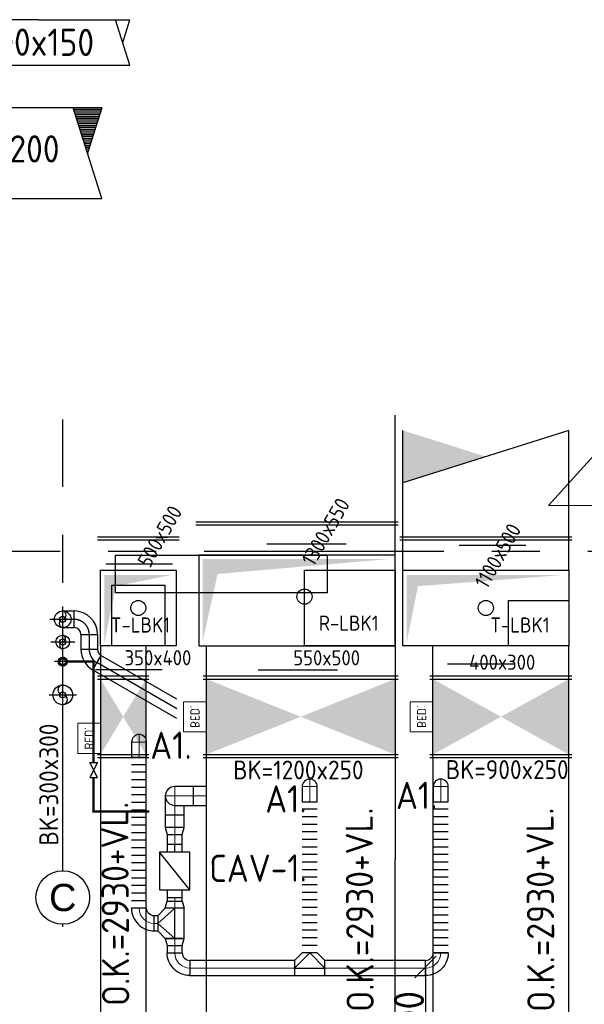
# Model space of a CAD drawing. Header units: millimetres. Extents: x -73257 to 31053, y 5203 to 51987.
# Tile 17 of 58: x -56853 to -53117, y 19822 to 26336. Entities that reach past the tile are written whole.
import ezdxf
from ezdxf.enums import TextEntityAlignment as Align

# ---------------------------------------------------------------- set-up
doc = ezdxf.new("R2010")
doc.units = ezdxf.units.MM
doc.header["$LTSCALE"] = 50
for name, pattern in [('CENTER', [50.8, 31.75, -6.35, 6.35, -6.35]), ('DASHDOT', [25.4, 12.7, -6.35, 0, -6.35]), ('HIDDEN', [9.525, 6.35, -3.175])]:
    doc.linetypes.add(name, pattern=pattern)
for name, color, linetype in [('4plfd', 254, 'Continuous'), ('60', 3, 'Continuous'), ('61', 4, 'Continuous'), ('SCHACHT-SPARING', 7, 'Continuous'), ('WL$2----_STRAMIEN', 1, 'CENTER'), ('WL522---_HARTLIJN', 1, 'DASHDOT'), ('WL522---_VWA', 2, 'Continuous'), ('WL523---_HWA', 2, 'Continuous'), ('WL532---_GRIJS_WATER', 30, 'Continuous'), ('WL570---_RETOUR', 100, 'Continuous'), ('WL570---_TOEVOER', 200, 'Continuous'), ('WM570---', 2, 'Continuous'), ('WM570---_RETOUR', 2, 'Continuous')]:
    doc.layers.add(name, color=color, linetype=linetype)
for name, color, linetype, lineweight in [('WL570---_BESTAAND-ALGMEEN', 161, 'Continuous', 0), ('WL570---_BESTAAND-HARTLIJN', 161, 'Continuous', 0), ('WL570---_BESTAAND-RETOUR', 140, 'Continuous', 0), ('WL570---_BESTAAND-TOEVOER', 180, 'Continuous', 0)]:
    doc.layers.add(name, color=color, linetype=linetype, lineweight=lineweight)
doc.styles.add('ISO', font='ISO', dxfattribs={"height": 162})
doc.styles.add('MAATVOERING', font='ISO')
doc.styles.get("Standard").update_dxf_attribs({"font": 'ARIAL.TTF'})

# ---------------------------------------------------------------- blocks, each defined once
blk = doc.blocks.new('Groep-47')
at = {"color": 8, "linetype": 'Continuous', "lineweight": 13}
for p, q in [((-54696.8, 23204.6), (-55239.8, 22602.4)), ((-55239.8, 22602.4), (-54639.8, 22602.4))]:
    blk.add_line(p, q, dxfattribs=at)
blk = doc.blocks.new('Groep-50')
at = {"color": 8}
blk.add_blockref('Groep-47', (0, 0), dxfattribs=at)
blk = doc.blocks.new('Block plafond 3e verd')
at = {"layer": '4plfd'}
blk.add_blockref('Groep-50', (73304.912, -19149.14), dxfattribs=at)
blk = doc.blocks.new('$RPIJL')
for points in [[(10, 17.3, 0, 16.7, 0), (35, 60.6, 0, 0, 0), (94.3, 163.4, 0, 0, 0)], [(-94.3, -163.4, 0, 16.7, 0), (-69.3, -120.1, 0, 0, 0), (-10, -17.3, 0, 0, 0)]]:
    blk.add_lwpolyline(points, format="xyseb")
blk.add_circle((0, 0), 20)
blk = doc.blocks.new('BEDIENING')
blk.add_lwpolyline([(0, -100), (0, 100), (150, 100), (150, -100)], close=True)
at = {"layer": 'WL570---_RETOUR', "style": 'ISO'}
blk.add_text('BED.', height=60, rotation=90, dxfattribs=at).set_placement((75, 0), align=Align.MIDDLE_CENTER)
blk = doc.blocks.new('*X249')
at = {"color": 0}
for p, q in [((21299.6, 13005), (21270.6, 13034)), ((21270.8, 13031.4), (21274.4, 13035)), ((21274.4, 13035), (21282.1, 13042.8)), ((21282.8, 13044.2), (21275.5, 13051.5)), ((21295.2, 13054.3), (21287.5, 13062)), ((21292.8, 13053.4), (21300.6, 13061.2)), ((21300.6, 13061.2), (21304.2, 13064.8)), ((21329.7, 13042.3), (21307.8, 13064.1)), ((21312.7, 13050.9), (21319.8, 13058)), ((21327.6, 13021.9), (21319.8, 13029.6)), ((21320.5, 13036.2), (21329, 13044.7)), ((21277.6, 13015.7), (21284.7, 13022.8)), ((21290.9, 13006.6), (21299.3, 13015)), ((21317.1, 13009.9), (21309.8, 13017.2)), ((21316, 13009.2), (21326.3, 13019.6))]:
    blk.add_line(p, q, dxfattribs=at)
blk = doc.blocks.new('KARH')
for p, q in [((1, 0.5), (0, 0.5)), ((0, -0.5), (1, -0.5))]:
    blk.add_line(p, q)
at = {"invisible_edges": 15}
blk.add_3dface([(0, 0.5), (0, -0.5), (1, -0.5), (1, 0.5)], dxfattribs=at)
blk = doc.blocks.new('OBO10000090ZH')
blk.add_lwpolyline([(-50, -100), (50, -100), (50, 0, 1), (-50, 0)], format="xyb", close=True)
at = {"layer": 'WL570---_BESTAAND-HARTLIJN'}
for points in [[(-50, 0), (50, 0)], [(0, -100), (0, 50)]]:
    blk.add_lwpolyline(points, dxfattribs=at)
blk = doc.blocks.new('FLLINE100')
blk.add_line((0, -50), (0, 50))
blk = doc.blocks.new('OEX10000100000')
at = {"rotation": 90}
for p in [(0, -50), (0, -100), (0, -150), (0, -200), (0, -250), (0, -300), (0, -350), (0, -400), (0, -450), (0, -500), (0, -550), (0, -600), (0, -650), (0, -700), (0, -750), (0, -800), (0, -850), (0, -900), (0, -950), (0, -1000)]:
    blk.add_blockref('FLLINE100', p, dxfattribs=at)
blk = doc.blocks.new('OBO10000090H')
blk.add_lwpolyline([(50, -100, 0.414214), (-100, 50), (-100, -50, -0.414214), (-50, -100)], format="xyb", close=True)
at = {"invisible_edges": 15}
for points in [[(-91.3, -50.8), (-74, 47.7), (-100, 50), (-100, -50)], [(-82.9, -53), (-48.7, 41), (-74, 47.7), (-91.3, -50.8)], [(-75, -56.7), (-25, 29.9), (-48.7, 41), (-82.9, -53)], [(-67.9, -61.7), (-3.6, 14.9), (-25, 29.9), (-75, -56.7)], [(-61.7, -67.9), (14.9, -3.6), (-3.6, 14.9), (-67.9, -61.7)], [(-56.7, -75), (29.9, -25), (14.9, -3.6), (-61.7, -67.9)], [(-53, -82.9), (41, -48.7), (29.9, -25), (-56.7, -75)], [(-50.8, -91.3), (47.7, -74), (41, -48.7), (-53, -82.9)], [(-50, -100), (50, -100), (47.7, -74), (-50.8, -91.3)]]:
    blk.add_3dface(points, dxfattribs=at)
at = {"layer": 'WL570---_BESTAAND-HARTLIJN'}
blk.add_arc((-100, -100), 100, 0, 90, dxfattribs=at)
blk = doc.blocks.new('OTS10010010000H')
at = {"layer": 'WL570---_RETOUR'}
blk.add_line((-100, 0), (100, 0), dxfattribs=at)
blk.add_lwpolyline([(-100, -50), (100, -50), (100, 50), (50, 100), (-50, 100), (-100, 50)], close=True, dxfattribs=at)
blk.add_lwpolyline([(-100, 0), (0, 100), (100, 0)], dxfattribs=at)
blk = doc.blocks.new('OBO10000090L')
blk.add_lwpolyline([(50, 0, 0.414214), (-100, 150), (-100, 50, -0.414214), (-50, 0)], format="xyb", close=True)
at = {"invisible_edges": 15}
for points in [[(-91.3, 49.2), (-74, 147.7), (-100, 150), (-100, 50)], [(-82.9, 47), (-48.7, 141), (-74, 147.7), (-91.3, 49.2)], [(-75, 43.3), (-25, 129.9), (-48.7, 141), (-82.9, 47)], [(-67.9, 38.3), (-3.6, 114.9), (-25, 129.9), (-75, 43.3)], [(-61.7, 32.1), (14.9, 96.4), (-3.6, 114.9), (-67.9, 38.3)], [(-56.7, 25), (29.9, 75), (14.9, 96.4), (-61.7, 32.1)], [(-53, 17.1), (41, 51.3), (29.9, 75), (-56.7, 25)], [(-50.8, 8.7), (47.7, 26), (41, 51.3), (-53, 17.1)], [(-50, 0), (50, 0), (47.7, 26), (-50.8, 8.7)]]:
    blk.add_3dface(points, dxfattribs=at)
at = {"layer": 'WL570---_BESTAAND-HARTLIJN'}
blk.add_arc((-100, 0), 100, 0, 90, dxfattribs=at)
blk = doc.blocks.new('KARO')
for p, q in [((1, 0.5), (0, 0.5)), ((0, -0.5), (1, -0.5))]:
    blk.add_line(p, q)
at = {"invisible_edges": 15}
blk.add_3dface([(0, 0.5), (0, -0.5), (1, -0.5), (1, 0.5)], dxfattribs=at)
at = {"layer": 'WL570---_BESTAAND-HARTLIJN'}
blk.add_line((0, 0), (1, 0), dxfattribs=at)
blk = doc.blocks.new('VBX1001000010025000')
at = {"layer": 'WL570---_TOEVOER'}
for p, q in [((50, -100), (300, 100)), ((300, 0), (350, 0))]:
    blk.add_line(p, q, dxfattribs=at)
blk.add_lwpolyline([(50, -100), (300, -100), (300, 100), (50, 100)], close=True, dxfattribs=at)
for points in [[(50, 50), (0, 50), (0, -50), (50, -50)], [(300, -50), (350, -50), (350, 50), (300, 50)]]:
    blk.add_lwpolyline(points, dxfattribs=at)
blk = doc.blocks.new('OTS12512510000H')
at = {"layer": 'WL570---_RETOUR'}
blk.add_line((-100, 0), (100, 0), dxfattribs=at)
blk.add_lwpolyline([(-100, -62.5), (100, -62.5), (100, 62.5), (50, 112.5), (-50, 112.5), (-100, 62.5)], close=True, dxfattribs=at)
blk.add_lwpolyline([(-100, 0), (0, 112.5), (100, 0)], dxfattribs=at)
blk = doc.blocks.new('OSV1251000460G')
blk.add_lwpolyline([(0, -62.5), (46.7, -50), (46.7, 50), (0, 62.5)], close=True)
at = {"layer": 'WL570---_BESTAAND-HARTLIJN'}
blk.add_line((0, 0), (46.7, 0), dxfattribs=at)
blk = doc.blocks.new('OSV1251000460K')
blk.add_lwpolyline([(-46.7, -62.5), (0, -50), (0, 50), (-46.7, 62.5)], close=True)
at = {"layer": 'WL570---_BESTAAND-HARTLIJN'}
blk.add_line((-46.7, 0), (0, 0), dxfattribs=at)
blk = doc.blocks.new('OBO12500090ZE')
blk.add_lwpolyline([(-62.5, 0), (62.5, 0), (62.5, 125, 1), (-62.5, 125)], format="xyb", close=True)
at = {"layer": 'WL570---_BESTAAND-HARTLIJN'}
for points in [[(0, 0), (0, 187.5)], [(-62.5, 125), (62.5, 125)]]:
    blk.add_lwpolyline(points, dxfattribs=at)
blk = doc.blocks.new('OBO12500090ZE_0')
blk.add_lwpolyline([(-62.5, 0), (-62.5, -125), (62.5, -125), (62.5, -62.5)])
at = {"layer": 'WL570---_BESTAAND-HARTLIJN'}
blk.add_line((0, 0), (0, -125), dxfattribs=at)
blk = doc.blocks.new('MVLINE')
blk.add_line((35.4, -35.4), (-35.4, 35.4))
blk = doc.blocks.new('*X210')
at = {"color": 0, "linetype": 'Continuous'}
for p, q in [((0.643, 0.12), (0.685, 0.12)), ((0.65, 0.14), (0.679, 0.14)), ((0.656, 0.16), (0.672, 0.16)), ((0.662, 0.18), (0.666, 0.18)), ((0.605, 0), (0.723, 0)), ((0.612, 0.02), (0.717, 0.02)), ((0.618, 0.04), (0.71, 0.04)), ((0.624, 0.06), (0.704, 0.06)), ((0.631, 0.08), (0.698, 0.08)), ((0.637, 0.1), (0.691, 0.1)), ((0.574, -0.1), (0.755, -0.1)), ((0.58, -0.08), (0.748, -0.08)), ((0.586, -0.06), (0.742, -0.06)), ((0.593, -0.04), (0.736, -0.04)), ((0.599, -0.02), (0.729, -0.02)), ((0.542, -0.2), (0.786, -0.2)), ((0.549, -0.18), (0.78, -0.18)), ((0.555, -0.16), (0.774, -0.16)), ((0.561, -0.14), (0.767, -0.14)), ((0.568, -0.12), (0.761, -0.12)), ((0.511, -0.3), (0.818, -0.3)), ((0.517, -0.28), (0.811, -0.28)), ((0.523, -0.26), (0.805, -0.26)), ((0.53, -0.24), (0.799, -0.24)), ((0.536, -0.22), (0.793, -0.22))]:
    blk.add_line(p, q, dxfattribs=at)
blk = doc.blocks.new('RHEND')
at = {"linetype": 'Continuous'}
for p, q in [((0, -0.5), (-0.316, 0.5)), ((0, 0.5), (-0.158, 0))]:
    blk.add_line(p, q, dxfattribs=at)
at = {"linetype": 'Continuous', "xscale": -1, "rotation": 180}
blk.add_blockref('*X210', (-0.822, 0.186), dxfattribs=at)

msp = doc.modelspace()

# ---------------------------------------------------------------- linework, layer by layer
at = {"layer": '60', "color": 1, "linetype": 'Continuous'}
for p, q in [((-55217.863, 22868.719), (-54691.766, 22868.719)), ((-53944.491, 22859.645), (-53503.469, 22859.645)), ((-56283.161, 22735.947), (-55842.139, 22735.947)), ((-56351.184, 22037.208), (-55910.162, 22037.208)), ((-55275.2, 22034.198), (-54749.103, 22034.198)), ((-54021.714, 22073.94), (-53580.692, 22073.94))]:
    msp.add_line(p, q, dxfattribs=at)
for points in [[(-55756.027, 22984.965, 0, 33.333, 0), (-55806.027, 22898.363, 0, 0, 0), (-56043.301, 22487.391, 0, 0, 0)], [(-53456.027, 22984.965, 0, 33.333, 0), (-53506.027, 22898.363, 0, 0, 0), (-53743.301, 22487.391, 0, 0, 0)], [(-56380.576, 21903.215, 0, 33.333, 0), (-56330.576, 21989.817, 0, 0, 0), (-56093.301, 22400.789, 0, 0, 0)], [(-54080.576, 21903.215, 0, 33.333, 0), (-54030.576, 21989.817, 0, 0, 0), (-53793.301, 22400.789, 0, 0, 0)]]:
    msp.add_lwpolyline(points, format="xyseb", dxfattribs=at)
for centre in [(-54968.301, 22519.09), (-56068.301, 22444.09), (-53768.301, 22444.09)]:
    msp.add_circle(centre, 50, dxfattribs=at)
at = {"layer": '61', "color": 1, "linetype": 'HIDDEN'}
for points in [[(-54943.301, 22562.391, 0, 33.333, 0), (-54893.301, 22648.994, 0, 0, 0), (-54656.027, 23059.965, 0, 0, 0)], [(-54993.301, 22475.789, 0, 33.333, 0), (-55043.301, 22389.186, 0, 0, 0), (-55280.576, 21978.215, 0, 0, 0)]]:
    msp.add_lwpolyline(points, format="xyseb", dxfattribs=at)
at = {"layer": 'WL$2----_STRAMIEN'}
for p, q in [((-56568.301, 20705.742), (-56568.301, 23690.675)), ((-58173.14, 22819.09), (-52568.592, 22819.09)), ((-58173.14, 22819.09), (-52568.592, 22819.09)), ((-56568.301, 22284.09), (-56568.301, 22454.09)), ((-56568.301, 20335.238), (-56568.301, 20351.313))]:
    msp.add_line(p, q, dxfattribs=at)
at = {"layer": 'WL$2----_STRAMIEN', "linetype": 'Continuous'}
msp.add_circle((-56568.301, 20528.528), 177.214, dxfattribs=at)
at = {"layer": 'WL522---_HARTLIJN'}
for p, q in [((-56653.301, 22369.09), (-56483.301, 22369.09)), ((-56653.301, 22369.09), (-56483.301, 22369.09)), ((-56393.302, 22269.09), (-56393.302, 22169.09)), ((-55813.409, 21776.554), (-56343.302, 22082.488))]:
    msp.add_line(p, q, dxfattribs=at)
for centre, start, end in [((-56493.302, 22269.09), 0, 90), ((-56293.302, 22169.09), 180.0000368, 240.0000368)]:
    msp.add_arc(centre, 100, start, end, dxfattribs=at)
at = {"layer": 'WL522---_VWA'}
for p, q in [((-56568.301, 22424.09), (-56493.302, 22424.09)), ((-56493.302, 22314.09), (-56493.302, 22424.09)), ((-56568.301, 22314.09), (-56493.302, 22314.09)), ((-56448.302, 22269.09), (-56338.302, 22269.09)), ((-56448.302, 22269.09), (-56448.302, 22169.09)), ((-56338.302, 22269.09), (-56338.302, 22169.09)), ((-56338.302, 22169.09), (-56448.302, 22169.09)), ((-56315.802, 22130.119), (-56370.802, 22034.856)), ((-55813.409, 21840.062), (-56315.802, 22130.119)), ((-55813.409, 21713.045), (-56370.802, 22034.856))]:
    msp.add_line(p, q, dxfattribs=at)
at = {"layer": 'WL522---_VWA', "color": 1, "linetype": 'DASHDOT'}
msp.add_line((-56658.301, 21869.09), (-56478.301, 21869.09), dxfattribs=at)
at = {"layer": 'WL522---_VWA'}
for centre, radius in [((-56568.301, 22369.09), 55), ((-56568.301, 21869.09), 65)]:
    msp.add_circle(centre, radius, dxfattribs=at)
for centre, radius, start, end in [((-56575.302, 22396.59), 28.377, 284.283709, 75.716291), ((-56493.302, 22269.09), 155, 0, 90), ((-56565.007, 22341.59), 27.697, 96.8308822, 263.1691178), ((-56493.302, 22269.09), 45, 0, 90), ((-56567.742, 22196.59), 22.507, 91.4224904, 268.5775096), ((-56572.418, 22241.59), 22.874, 280.3694737, 79.6305263), ((-56293.302, 22169.09), 155, 180.0000368, 240.0000368), ((-56293.302, 22169.09), 45, 180.0000368, 240.0000368), ((-56568.271, 21901.654), 32.436, 90.0523784, 270.477825), ((-56569.838, 21836.651), 32.62, 273.5016059, 86.7710184)]:
    msp.add_arc(centre, radius, start, end, dxfattribs=at)
at = {"layer": 'WL523---_HWA', "color": 1, "linetype": 'DASHDOT'}
msp.add_line((-56648.301, 22219.09), (-56488.301, 22219.09), dxfattribs=at)
at = {"layer": 'WL523---_HWA'}
msp.add_circle((-56568.301, 22219.09), 45, dxfattribs=at)
at = {"layer": 'WL532---_GRIJS_WATER', "color": 1, "linetype": 'DASHDOT'}
msp.add_line((-56513.301, 22089.09), (-56623.301, 22089.09), dxfattribs=at)
at = {"layer": 'WL532---_GRIJS_WATER', "const_width": 16}
for points in [[(-56538.301, 22089.09), (-56364.349, 22089.09), (-56364.349, 21421.711)], [(-56364.349, 21321.711), (-56364.349, 21097.727), (-55994.569, 21097.727)]]:
    msp.add_lwpolyline(points, dxfattribs=at)
at = {"layer": 'WL532---_GRIJS_WATER'}
msp.add_lwpolyline([(-56389.349, 21421.711), (-56339.349, 21421.711), (-56389.349, 21321.711), (-56339.349, 21321.711)], close=True, dxfattribs=at)
for radius in [30, 20]:
    msp.add_circle((-56568.301, 22089.09), radius, dxfattribs=at)
at = {"layer": 'WL570---_BESTAAND-TOEVOER'}
msp.add_line((-56728.88, 26336.225), (-56728.88, 26336.225), dxfattribs=at)
at = {"layer": 'WL570---_RETOUR'}
for p, q in [((-56728.88, 26336.225), (-56124.929, 26336.225)), ((-56124.929, 26036.225), (-56218.711, 26336.225)), ((-56171.82, 26186.225), (-56124.929, 26336.225)), ((-56728.88, 26036.225), (-56124.929, 26036.225)), ((-54368.301, 22794.09), (-54368.301, 23719.183)), ((-55688.301, 23014.09), (-54348.301, 23014.09)), ((-55688.301, 22994.09), (-54348.301, 22994.09)), ((-55618.301, 22194.09), (-55618.314, 20776.838)), ((-54368.301, 22194.09), (-54368.314, 20776.927)), ((-55638.301, 21994.09), (-54348.301, 21994.09)), ((-55638.301, 21974.09), (-54348.301, 21974.09)), ((-55638.301, 21474.09), (-54348.301, 21474.09)), ((-55638.301, 21454.09), (-54348.301, 21454.09))]:
    msp.add_line(p, q, dxfattribs=at)
for points in [[(-55668.301, 22794.09), (-55668.301, 22194.09), (-54368.301, 22194.09), (-54368.301, 22794.09)], [(-54968.301, 22194.09), (-54968.301, 22694.09), (-54368.301, 22694.09), (-54368.301, 22194.09)]]:
    msp.add_lwpolyline(points, close=True, dxfattribs=at)
for points in [[(-55543.301, 22669.09), (-54393.301, 22769.09), (-55643.301, 22769.09)], [(-55643.301, 22219.09), (-55543.301, 22669.09), (-55643.301, 22769.09)], [(-55618.301, 21474.09), (-55618.301, 21974.09), (-54368.301, 21974.09), (-54368.301, 21474.09)]]:
    msp.add_solid(points, dxfattribs=at)
at = {"layer": 'WL570---_TOEVOER'}
for p, q in [((-56310.179, 25753.16), (-57877.043, 25753.16)), ((-57877.043, 25153.16), (-56310.179, 25153.16)), ((-54318.301, 22694.09), (-54318.301, 23619.183)), ((-53218.301, 23619.183), (-54318.301, 23271.652)), ((-53218.301, 22694.09), (-53218.301, 23619.183)), ((-56338.301, 22914.09), (-55798.301, 22914.09)), ((-56338.301, 22894.09), (-55798.301, 22894.09)), ((-54338.301, 22914.09), (-53198.301, 22914.09)), ((-54338.301, 22894.09), (-53198.301, 22894.09)), ((-56318.301, 22194.09), (-56318.301, 18628.767)), ((-55818.301, 22194.09), (-56318.301, 22194.09)), ((-56018.301, 22194.09), (-56018.301, 18628.767)), ((-53218.301, 22194.09), (-54318.301, 22194.09)), ((-54118.301, 21454.09), (-54118.301, 22194.09)), ((-53218.301, 21454.09), (-53218.301, 22194.09)), ((-56338.301, 21994.09), (-55998.301, 21994.09)), ((-56338.301, 21974.09), (-55998.301, 21974.09)), ((-54138.301, 21994.09), (-53198.301, 21994.09)), ((-54138.301, 21974.09), (-53198.301, 21974.09)), ((-56338.301, 21474.09), (-55998.301, 21474.09)), ((-56338.301, 21454.09), (-55998.301, 21454.09)), ((-54138.301, 21474.09), (-53198.301, 21474.09)), ((-54138.301, 21454.09), (-53198.301, 21454.09))]:
    msp.add_line(p, q, dxfattribs=at)
for points in [[(-56218.301, 22544.09), (-56218.301, 22794.09), (-54818.301, 22794.09), (-54818.301, 22544.09)], [(-56243.301, 22194.09), (-56243.301, 22594.09), (-55893.301, 22594.09), (-55893.301, 22194.09)], [(-53618.301, 22194.09), (-53618.301, 22494.09), (-53218.301, 22494.09), (-53218.301, 22194.09)]]:
    msp.add_lwpolyline(points, close=True, dxfattribs=at)
for points in [[(-56318.301, 22194.09), (-56318.301, 22694.09), (-55818.301, 22694.09), (-55818.301, 22194.09)], [(-54318.301, 22194.09), (-54318.301, 22694.09), (-53218.301, 22694.09), (-53218.301, 22194.09)]]:
    msp.add_lwpolyline(points, dxfattribs=at)
for points in [[(-54318.301, 23271.652), (-53768.301, 23445.418), (-54318.301, 23619.183)], [(-56217.728, 22588.222), (-55842.728, 22663.222), (-56292.728, 22663.222)], [(-56292.728, 22213.222), (-56217.728, 22588.222), (-56292.728, 22663.222)], [(-54217.728, 22588.222), (-53242.728, 22663.222), (-54292.728, 22663.222)], [(-54292.728, 22213.222), (-54217.728, 22588.222), (-54292.728, 22663.222)], [(-56318.301, 21474.09), (-56318.301, 21974.09), (-56018.301, 21974.09), (-56018.301, 21474.09)], [(-54118.301, 21474.09), (-54118.301, 21974.09), (-53218.301, 21974.09), (-53218.301, 21474.09)]]:
    msp.add_solid(points, dxfattribs=at)
at = {"layer": 'WM570---'}
msp.add_lwpolyline([(-54166.819, 20068.775), (-54166.819, 20068.775), (-54166.819, 19456.87)], dxfattribs=at)

# ---------------------------------------------------------------- block references
at = {"layer": 'SCHACHT-SPARING'}
for p in [(-56568.301, 22369.09), (-56568.301, 22219.09)]:
    msp.add_blockref('$RPIJL', p, dxfattribs=at)
at = {"layer": 'SCHACHT-SPARING', "rotation": 179.9999999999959}
for p in [(-56568.301, 22089.09), (-56568.301, 21869.09)]:
    msp.add_blockref('$RPIJL', p, dxfattribs=at)
at = {"layer": 'WL532---_GRIJS_WATER', "color": 1, "xscale": -1, "rotation": 269.999999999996}
msp.add_blockref('*X249', (-69603.282, 788.645), dxfattribs=at)
at = {"layer": 'WL570---_BESTAAND-ALGMEEN', "xscale": -1, "rotation": 359.9999999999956}
for p in [(-55618.301, 21724.09), (-54118.301, 21724.09), (-56318.301, 21580.818)]:
    msp.add_blockref('BEDIENING', p, dxfattribs=at)
at = {"layer": 'WL570---_BESTAAND-RETOUR', "rotation": 89.99999999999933}
msp.add_blockref('VBX1001000010025000', (-55827.046, 20529.332), dxfattribs=at)
at = {"layer": 'WL570---_BESTAAND-RETOUR', "xscale": 2.695763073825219, "yscale": 100, "zscale": 100, "rotation": 180}
msp.add_blockref('KARO', (-55033.901, 20061.923), dxfattribs=at)
at = {"layer": 'WL570---_BESTAAND-RETOUR', "xscale": 3.117930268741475, "yscale": 100, "zscale": 100}
msp.add_blockref('KARO', (-54833.901, 20061.923), dxfattribs=at)
at = {"layer": 'WL570---_RETOUR'}
for name, p in [('Block plafond 3e verd', (-71418.596, 19669.012)), ('OBO10000090ZH', (-56063.124, 21557.091)), ('OEX10000100000', (-56063.124, 21457.091)), ('OBO10000090ZH', (-54933.901, 21261.923)), ('OBO10000090ZH', (-54066.819, 21261.923)), ('OBO12500090ZE_0', (-55827.046, 21200.28)), ('OEX10000100000', (-54933.901, 21161.923)), ('OEX10000100000', (-54066.819, 21161.923)), ('OTS10010010000H', (-54933.901, 20061.923))]:
    msp.add_blockref(name, p, dxfattribs=at)
for name, p, xscale, yscale, zscale, rotation in [('KARH', (-56728.88, 26186.225), 466.133609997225, 300, 150, 180), ('KARO', (-55618.31, 21200.28), 83.73588116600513, 125, 125, 180), ('KARO', (-55827.046, 20992.399), 82.88108309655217, 125, 125, 90), ('KARO', (-55827.046, 20879.332), 66.41642936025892, 100, 100, 90), ('KARH', (-54993.217, 19431.261), 1345.621848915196, 1250, 150, 90.00410696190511), ('KARO', (-55827.046, 20529.332), 25.58951426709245, 100, 100, 270), ('KARO', (-55827.046, 20161.923), 48.51784666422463, 100, 100, 90.00000000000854), ('KARO', (-54367.703, 20061.923), 463.0805854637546, 100, 100, 180), ('KARO', (-54166.819, 20061.923), 200.8835000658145, 100, 100, 180)]:
    msp.add_blockref(name, p, dxfattribs=dict(at, xscale=xscale, yscale=yscale, zscale=zscale, rotation=rotation))
for name, p, rotation in [('OBO12500090ZE', (-55702.046, 21200.28), 90), ('OSV1251000460K', (-55827.046, 20945.748), 270), ('OBO10000090L', (-56063.124, 20457.091), 180), ('OTS12512510000H', (-55827.046, 20357.091), 90), ('OSV1251000460G', (-55827.046, 20257.091), 270)]:
    msp.add_blockref(name, p, dxfattribs=dict(at, rotation=rotation))
at = {"layer": 'WL570---_RETOUR', "xscale": -1}
for name, p, rotation in [('OSV1251000460G', (-55827.046, 20457.091), 270), ('OBO10000090H', (-55827.046, 20061.923), 90), ('OBO10000090H', (-54066.819, 20061.923), 180)]:
    msp.add_blockref(name, p, dxfattribs=dict(at, rotation=rotation))
at = {"layer": 'WL570---_RETOUR', "yscale": 100, "zscale": 100}
for p, xscale in [((-55963.124, 20357.091), 23.57832158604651), ((-55727.046, 20061.923), 111.5985506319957), ((-55615.447, 20061.923), 578.8505072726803)]:
    msp.add_blockref('KARO', p, dxfattribs=dict(at, xscale=xscale))
at = {"layer": 'WL570---_TOEVOER', "xscale": 600, "yscale": 600, "zscale": 600}
msp.add_blockref('RHEND', (-56310.179, 25453.16), dxfattribs=at)
at = {"layer": 'WL570---_TOEVOER', "xscale": 8596.515678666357, "yscale": 900, "zscale": 150, "rotation": 90.00000000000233}
msp.add_blockref('KARH', (-53668.301, 12857.574), dxfattribs=at)
at = {"layer": 'WM570---', "xscale": 2, "yscale": 2, "zscale": 2, "rotation": 270}
msp.add_blockref('MVLINE', (-54166.819, 20068.775), dxfattribs=at)

# ---------------------------------------------------------------- texts
at = {"layer": 'WL$2----_STRAMIEN', "linetype": 'Continuous'}
msp.add_text('C', height=180, rotation=360, dxfattribs=at).set_placement((-56568.301, 20528.528), align=Align.MIDDLE)
at = {"layer": 'WM570---', "style": 'MAATVOERING'}
msp.add_text('600x200', height=180, dxfattribs=at).set_placement((-57370.072, 25391.409))
at = {"layer": 'WM570---', "style": 'ISO'}
for s, rotation, p in [('1300x550', 60, (-54880.286, 22698.052)), ('500x500', 60, (-55966.051, 22688.096)), ('1100x500', 60, (-53734.755, 22548.711)), ('350x400', 360, (-56159.228, 22034.665)), ('400x300', 360, (-53878.905, 22005.282))]:
    msp.add_text(s, height=100, rotation=rotation, dxfattribs=at).set_placement(p, align=Align.BOTTOM_LEFT)
for s, p in [('T-LBK1', (-55858.19, 22251.403)), ('R-LBK1', (-54478.294, 22264.139)), ('T-LBK1', (-53346.356, 22251.403))]:
    msp.add_text(s, height=100, rotation=360, dxfattribs=at).set_placement(p, align=Align.BOTTOM_RIGHT)
msp.add_text('550x500', height=100, dxfattribs=at).set_placement((-55042.843, 22034.198), align=Align.BOTTOM_LEFT)
for s, rotation, p in [('BK=300x300', 90, (-56660.997, 21275.565)), ('BK=1200x250', 360, (-55009.131, 21372.452)), ('BK=900x250', 360, (-53626.792, 21374.876))]:
    msp.add_text(s, height=125, rotation=rotation, dxfattribs=at).set_placement(p, align=Align.MIDDLE)
at = {"layer": 'WM570---'}
for s, height, rotation, style, p in [('A1.', 180, 0.2463589, 'MAATVOERING', (-55989.014, 21444.45)), ('O.K.=2930+VL.', 180, 90.3148098, 'ISO', (-56127.43, 19811.056)), ('O.K.=2930+VL.', 180, 90.3148098, 'ISO', (-54509.562, 19772.411)), ('O.K.=2930+VL.', 180, 90.3148098, 'ISO', (-53313.123, 19772.411)), ('A1.', 180, 0.2463589, 'MAATVOERING', (-55228.231, 21090.374)), ('A1.', 180, 0.2463589, 'MAATVOERING', (-54362.913, 21113.592)), ('CAV-1.', 180, 0.2463589, 'MAATVOERING', (-55598.654, 20630.896)), ('%%c100', 200, 90, 'MAATVOERING', (-54177.073, 19418.667))]:
    msp.add_text(s, height=height, rotation=rotation, dxfattribs=dict(at, style=style)).set_placement(p)
at = {"layer": 'WM570---_RETOUR', "style": 'MAATVOERING'}
msp.add_text('300x150', height=180, rotation=359.8178412, dxfattribs=at).set_placement((-57115.798, 26098.247))

doc.saveas('drawing.dxf')
